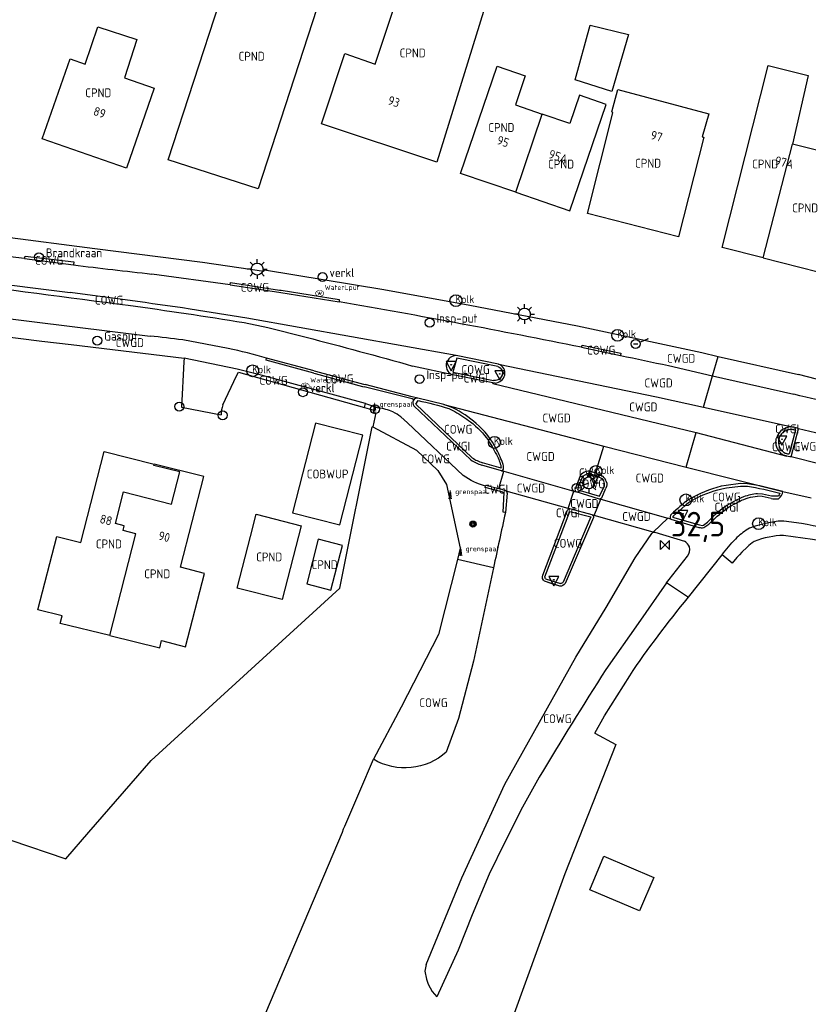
# Model space of a CAD drawing. Header units: metres. Extents: x 159597 to 163409, y 443622 to 446014.
# Tile 58 of 68: x 162648 to 162728, y 443909 to 444009. Entities that reach past the tile are written whole.
import ezdxf
from ezdxf.enums import TextEntityAlignment as Align

# ---------------------------------------------------------------- set-up
doc = ezdxf.new("R2010")
doc.units = ezdxf.units.M
doc.header["$LTSCALE"] = 4
doc.layers.get('0').update_dxf_attribs({"linetype": 'CONTINUOUS'})
for name, color, linetype in [('COBWUP', 7, 'CONTINUOUS'), ('COWG', 7, 'CONTINUOUS'), ('CPND', 7, 'CONTINUOUS'), ('CWGD', 7, 'CONTINUOUS'), ('CWGI', 7, 'CONTINUOUS'), ('G_BTD', 3, 'CONTINUOUS'), ('G_OBWUP', 10, 'ByLayer'), ('G_OTD', 32, 'CONTINUOUS'), ('G_OWG', 6, 'CONTINUOUS'), ('G_PND', 1, 'CONTINUOUS'), ('G_WGD', 7, 'CONTINUOUS'), ('G_WGI', 1, 'CONTINUOUS'), ('NAR', 7, 'CONTINUOUS'), ('PPALHM', 10, 'CONTINUOUS'), ('PVGO', 102, 'CONTINUOUS')]:
    doc.layers.add(name, color=color, linetype=linetype)
for name, color, linetype, true_color in [('PBRD', 7, 'CONTINUOUS', 0xbd2877), ('PPAL', 7, 'CONTINUOUS', 0xbd2877), ('PPUT', 7, 'CONTINUOUS', 0xbd2877)]:
    doc.layers.add(name, color=color, linetype=linetype, true_color=true_color)
doc.styles.add('ISO', font='ISO')
doc.styles.get("Standard").update_dxf_attribs({"font": 'ISO'})

# ---------------------------------------------------------------- blocks, each defined once
blk = doc.blocks.new('verkeersbord-pl')
at = {"linetype": 'Continuous'}
blk.add_circle((0, 0), 0.03, dxfattribs=at)
blk = doc.blocks.new('lichtmast')
at = {"color": 0}
for p, q in [((0, 0.6), (0, 1)), ((-0.6, 0), (-1, 0)), ((-0.707, 0.707), (-0.424, 0.424)), ((0.424, 0.424), (0.707, 0.707)), ((0.6, 0), (1, 0)), ((-0.424, -0.424), (-0.707, -0.707)), ((0, -0.6), (0, -1)), ((0.424, -0.424), (0.707, -0.707))]:
    blk.add_line(p, q, dxfattribs=at)
blk.add_circle((0, 0), 0.6, dxfattribs=at)
blk = doc.blocks.new('verkeersbord')
at = {"color": 0}
for p, q in [((0.502, 0.322), (-0.504, 0.322)), ((-0.504, 0.322), (-0.001, -0.6)), ((-0.001, -0.6), (0.502, 0.322))]:
    blk.add_line(p, q, dxfattribs=at)
blk = doc.blocks.new('kilometerpaal')
at = {"color": 0}
for p, q in [((-0.442, 0.442), (0.442, -0.442)), ((-0.442, -0.442), (-0.442, 0.442)), ((0.442, 0.442), (-0.442, -0.442)), ((0.442, -0.442), (0.442, 0.442))]:
    blk.add_line(p, q, dxfattribs=at)
at = {"color": 0, "style": 'ISO'}
blk.add_attdef('KILOMETERPAAL', (0.591, 0.868), '', height=2.5, dxfattribs=at)
blk = doc.blocks.new('klok')
at = {"color": 0}
blk.add_circle((0, 0), 0.45, dxfattribs=at)
at = {"style": 'ISO'}
blk.add_attdef('KLOK', (0.7, 0), '', height=0.9, dxfattribs=at)
blk = doc.blocks.new('aanduidingsbord')
at = {"color": 0}
for p, q in [((-0.811, -0.333), (0, 0)), ((-1.446, -0.504), (-1.008, -0.504))]:
    blk.add_line(p, q, dxfattribs=at)
blk.add_circle((-1.227, -0.504), 0.45, dxfattribs=at)
blk = doc.blocks.new('boom')
at = {"color": 0}
for radius in [0.315, 0.225, 0.135]:
    blk.add_circle((0, 0), radius, dxfattribs=at)
blk = doc.blocks.new('grensmarkering')
at = {"linetype": 'ByBlock', "lineweight": -2}
h = blk.add_hatch(color=0, dxfattribs=at)
h.dxf.hatch_style = 1
h.paths.add_polyline_path([(0.089, 0.55, 0.219912), (0.05, 0.614, -0.457379), (0.044, 0.659, 2.245674), (-0.044, 0.659, -0.457379), (-0.05, 0.614, 0.219912), (-0.089, 0.55), (-0.149, 0.045), (-0.178, 0.045), (-0.178, 0.015, 0.018367), (-0.1, 0.005, -0.954633), (0.1, 0.005, 0.018367), (0.178, 0.015), (0.178, 0.045), (0.149, 0.045)])
at = {"linetype": 'ByBlock', "lineweight": -2, "true_color": 0x681648}
h = blk.add_hatch(color=219, dxfattribs=at)
h.dxf.hatch_style = 1
h.paths.add_polyline_path([(0.1, 0, 1), (-0.1, 0, 1)])
at = {"linetype": 'ByBlock', "lineweight": -2}
h = blk.add_hatch(color=0, dxfattribs=at)
h.dxf.hatch_style = 1
h.paths.add_polyline_path([(0.178, -0.045, -0.022381), (0.083, -0.056, -0.528879), (-0.083, -0.056, -0.022381), (-0.178, -0.045), (-0.178, -0.134, 0.083333), (0.178, -0.134)])
at = {"color": 0, "linetype": 'ByBlock', "lineweight": -2}
blk.add_attdef('GRENSMARKERING', (0.5, 0.35), '', height=0.5, dxfattribs=at)
blk = doc.blocks.new('verkeersteller')
at = {"color": 0}
blk.add_circle((0, 0), 0.45, dxfattribs=at)
blk = doc.blocks.new('verklikker')
at = {"color": 0}
blk.add_circle((0, 0), 0.45, dxfattribs=at)
at = {"color": 0, "style": 'ISO'}
blk.add_attdef('VERKLIKKER', (0.7, 0), '', height=0.9, dxfattribs=at)
blk = doc.blocks.new('kolk')
at = {"color": 0}
blk.add_circle((0, 0), 0.6, dxfattribs=at)
at = {"color": 0, "linetype": 'Continuous', "style": 'ISO'}
blk.add_attdef('KOLK', (-0.043, -0.262), '', height=0.8, dxfattribs=at)
blk = doc.blocks.new('afsl-gas')
at = {"color": 0}
blk.add_circle((0, 0), 0.45, dxfattribs=at)
at = {"color": 0, "style": 'ISO'}
blk.add_attdef('AFSL-GAS', (0.7, 0), '', height=0.9, dxfattribs=at)
blk = doc.blocks.new('waterleidingput')
at = {"linetype": 'ByBlock', "lineweight": -2}
h = blk.add_hatch(color=0, dxfattribs=at)
h.dxf.hatch_style = 1
edge = h.paths.add_edge_path()
edge.add_spline(control_points=[(0.442, 0), (0.442, 0.043), (0.43, 0.087), (0.364, 0.201), (0.283, 0.258), (0.091, 0.323), (-0.019, 0.329), (-0.222, 0.288), (-0.313, 0.241), (-0.416, 0.124), (-0.441, 0.064), (-0.443, -0.058), (-0.419, -0.119), (-0.335, -0.218), (-0.276, -0.257), (-0.097, -0.325), (0.037, -0.332), (0.27, -0.27), (0.37, -0.201), (0.433, -0.076), (0.442, -0.038), (0.442, 0)], knot_values=[0, 0, 0, 0, 0.380029, 0.380029, 1.118666, 1.118666, 1.857303, 1.857303, 2.59594, 2.59594, 3.13294, 3.13294, 3.66994, 3.66994, 4.20694, 4.20694, 5.079565, 5.079565, 5.952189, 5.952189, 6.283185, 6.283185, 6.283185, 6.283185], degree=3, periodic=0)
edge = h.paths.add_edge_path(flags=16)
edge.add_ellipse((0, 0), major_axis=(0.392, 0), ratio=0.689655, start_angle=0, end_angle=360)
h = blk.add_hatch(color=0, dxfattribs=at)
h.dxf.hatch_style = 1
h.paths.add_polyline_path([(-0.05, -0.087, -0.141608), (-0.088, -0.047), (-0.1, -0.087), (-0.175, 0.175), (-0.225, 0.175), (-0.125, -0.175), (-0.075, -0.175)])
at = {"linetype": 'ByBlock', "lineweight": -2, "true_color": 0x104b6e}
h = blk.add_hatch(color=156, dxfattribs=at)
h.dxf.hatch_style = 1
h.paths.add_polyline_path([(0.1, 0, 1), (-0.1, 0, 1)])
at = {"linetype": 'ByBlock', "lineweight": -2}
h = blk.add_hatch(color=0, dxfattribs=at)
h.dxf.hatch_style = 1
h.paths.add_polyline_path([(0.025, 0.175), (-0.025, 0.175), (-0.05, 0.086, -0.269854), (0.05, 0.086)])
h = blk.add_hatch(color=0, dxfattribs=at)
h.dxf.hatch_style = 1
h.paths.add_polyline_path([(0.225, 0.175), (0.175, 0.175), (0.1, -0.087), (0.088, -0.047, -0.141608), (0.05, -0.087), (0.075, -0.175), (0.125, -0.175)])
at = {"color": 0, "linetype": 'ByBlock', "lineweight": -2}
blk.add_attdef('WATERLEIDINGPUT', (0.5, 0.35), '', height=0.5, dxfattribs=at)
blk = doc.blocks.new('brandkraan')
at = {"color": 0}
blk.add_circle((0, 0), 0.45, dxfattribs=at)
at = {"color": 0, "style": 'ISO'}
blk.add_attdef('BRANDKRAAN', (0.7, 0), '', height=0.9, dxfattribs=at)

msp = doc.modelspace()

# ---------------------------------------------------------------- linework, layer by layer
at = {"layer": 'G_BTD', "linetype": 'Continuous', "transparency": 33554687}
msp.add_lwpolyline([(162650.993, 443859.3), (162658.518, 443876.265), (162669.152, 443900.026), (162680.329, 443926.376), (162680.438, 443926.686), (162680.586, 443926.978), (162682.104, 443930.521), (162683.483, 443933.742)], dxfattribs=at)
at = {"layer": 'G_OBWUP', "transparency": 33554687}
msp.add_lwpolyline([(162680.08, 443957.504), (162682.397, 443966.585), (162677.588, 443967.811), (162675.271, 443958.731), (162680.08, 443957.504)], dxfattribs=at)
at = {"layer": 'G_OTD', "linetype": 'Continuous', "transparency": 33554687}
for points in [[(162709.31, 444007.205), (162707.639, 444001.416), (162703.926, 444002.604), (162705.449, 444008.133), (162709.31, 444007.205)], [(162680.069, 443951.079), (162683.36, 443967.453)], [(162683.36, 443967.453), (162683.402, 443967.436)], [(162660.941, 443933.611), (162680.069, 443951.079)], [(162705.906, 443936.394), (162708.043, 443935.251), (162702.871, 443922.134), (162697.615, 443907.598), (162698.688, 443907.132), (162698.562, 443906.799)], [(162654.638, 443926.352), (162660.941, 443933.611)], [(162652.295, 443923.654), (162654.638, 443926.352)], [(162646.742, 443925.555), (162652.295, 443923.654)], [(162711.872, 443921.771), (162710.431, 443918.383), (162705.386, 443920.529), (162706.827, 443923.917), (162711.872, 443921.771)]]:
    msp.add_lwpolyline(points, dxfattribs=at)
at = {"layer": 'G_OWG', "linetype": 'Continuous', "transparency": 33554687}
for points in [[(162664.292, 443974.401), (162664.25, 443974.032), (162664.03, 443969.443), (162668.043, 443968.639)], [(162668.223, 443969.652), (162669.601, 443972.592), (162669.783, 443972.983), (162682.562, 443969.403)], [(162682.562, 443969.403), (162682.67, 443969.809)], [(162682.562, 443969.403), (162683.508, 443969.138), (162683.451, 443968.921), (162683.718, 443968.847), (162683.402, 443967.436)], [(162683.402, 443967.436), (162687.827, 443965.069), (162690.003, 443963.028), (162690.86, 443961.584), (162692.256, 443955.129), (162692.004, 443953.991)], [(162692.004, 443953.991), (162690.072, 443946.377), (162686.297, 443939.024), (162683.483, 443933.742)], [(162695.633, 443953.141), (162692.004, 443953.991)], [(162688.813, 443912.942), (162688.694, 443912.262), (162688.836, 443911.457), (162689.01, 443910.951), (162689.422, 443910.219), (162689.897, 443909.657)]]:
    msp.add_lwpolyline(points, dxfattribs=at)
for points in [[(162691.26, 443974.461, 0.178743), (162690.855, 443973.819)], [(162691.849, 443974.655, 0.159612), (162691.26, 443974.461)], [(162690.855, 443973.819, 0.175668), (162691.007, 443973.09)], [(162691.007, 443973.09, 0.190916), (162691.535, 443972.701)], [(162687.979, 443970.35, 0.276761), (162687.563, 443970.185)], [(162668.223, 443969.652, 0.084849), (162668.043, 443968.639)], [(162690.858, 443934.473, -0.32799), (162683.483, 443933.742)]]:
    msp.add_lwpolyline(points, format="xyb", dxfattribs=at)
at = {"layer": 'G_PND', "linetype": 'Continuous', "transparency": 33554687}
for points in [[(162671.792, 443991.552), (162662.682, 443994.513), (162670.459, 444018.442), (162672.446, 444017.796), (162675.222, 444016.894), (162679.569, 444015.481), (162671.792, 443991.552)], [(162678.203, 443998.145), (162680.577, 444005.263), (162683.661, 444004.195), (162688.553, 444018.906), (162696.689, 444016.212), (162689.89, 443994.275), (162678.203, 443998.145)], [(162659.487, 444006.688), (162658.232, 444002.812), (162661.264, 444001.755), (162658.434, 443993.641), (162649.915, 443996.612), (162652.745, 444004.726), (162654.275, 444004.192), (162655.529, 444007.976), (162659.487, 444006.688)], [(162697.901, 443991.216), (162692.305, 443993.128), (162696.015, 444003.984), (162698.86, 444003.012), (162697.852, 444000.061), (162700.564, 443999.135)], [(162722.972, 443984.571), (162718.801, 443985.627), (162723.468, 444004.063), (162727.521, 444003.037), (162725.948, 443996.07)], [(162697.901, 443991.216), (162703.377, 443989.344), (162707.06, 444000.122), (162704.356, 444001.046), (162703.375, 443998.174), (162700.564, 443999.135)], [(162705.149, 443989.05), (162707.737, 443999.255), (162707.646, 443999.351), (162708.251, 444001.632), (162717.447, 443999.15), (162716.797, 443996.83), (162716.946, 443996.79), (162714.394, 443986.71), (162705.149, 443989.05)], [(162697.901, 443991.216), (162700.564, 443999.135)], [(162722.972, 443984.571), (162725.948, 443996.07)], [(162722.972, 443984.571), (162728.538, 443983.162), (162731.459, 443994.7), (162725.948, 443996.07)], [(162656.771, 443946.281), (162651.74, 443947.519), (162651.926, 443948.27), (162649.48, 443948.894), (162651.383, 443956.337), (162653.829, 443955.716), (162656.192, 443964.956), (162661.262, 443963.671)], [(162656.771, 443946.281), (162659.388, 443956.605), (162658.108, 443956.929), (162658.229, 443957.404), (162657.337, 443957.63), (162658.153, 443960.848), (162663.019, 443959.615), (162663.842, 443962.862), (162661.225, 443963.525), (162661.262, 443963.671)], [(162656.771, 443946.281), (162661.825, 443945.037), (162662.013, 443945.779), (162664.439, 443945.156), (162666.353, 443952.587), (162663.918, 443953.215), (162666.291, 443962.396), (162661.262, 443963.671)], [(162676.138, 443957.418), (162674.218, 443949.924), (162669.677, 443951.087), (162671.015, 443956.31), (162671.597, 443958.581), (162676.138, 443957.418)], [(162680.332, 443955.426), (162677.866, 443956.058), (162676.72, 443951.511), (162679.167, 443950.88), (162680.332, 443955.426)]]:
    msp.add_lwpolyline(points, dxfattribs=at)
at = {"layer": 'G_WGD', "linetype": 'Continuous', "transparency": 33554687}
for points in [[(162638.084, 443987.819), (162645.305, 443986.9), (162645.284, 443986.811), (162645.869, 443986.735), (162655.244, 443985.516), (162666.16, 443984.134), (162672.363, 443983.232), (162672.428, 443983.34), (162684.517, 443981.356), (162693.232, 443979.786), (162704.15, 443977.672), (162716.746, 443974.959), (162718.414, 443974.58)], [(162621.571, 443985.083), (162643.296, 443982.224), (162652.73, 443981.041)], [(162648.12, 443984.492), (162642.563, 443985.155)], [(162648.12, 443984.492), (162648.165, 443984.736), (162653.106, 443984.152), (162653.069, 443983.85)], [(162648.12, 443984.492), (162653.069, 443983.85)], [(162668.953, 443981.818), (162661.032, 443982.923)], [(162668.953, 443981.818), (162669.004, 443982.073), (162673.961, 443981.303)], [(162668.953, 443981.818), (162673.895, 443981.085)], [(162673.895, 443981.085), (162674.075, 443981.038)], [(162673.961, 443981.303), (162674.13, 443981.284)], [(162674.075, 443981.038), (162679.991, 443980.105)], [(162674.13, 443981.284), (162680.011, 443980.339), (162679.991, 443980.105)], [(162621.141, 443979.776), (162622.631, 443979.562), (162624.122, 443979.358), (162631.566, 443978.402), (162634.88, 443978.039), (162636.306, 443977.837), (162642.626, 443977.041), (162649.874, 443976.127), (162652.858, 443975.794), (162664.292, 443974.401)], [(162640.931, 443979.1), (162660.836, 443976.627)], [(162691.849, 443974.655), (162670.657, 443978.455), (162664.896, 443979.373)], [(162670.365, 443978.015), (162672.788, 443977.499), (162676.667, 443976.526)], [(162668.741, 443975.376), (162664.145, 443976.244)], [(162704.548, 443975.508), (162704.638, 443975.73), (162708.558, 443974.905), (162708.515, 443974.67)], [(162704.548, 443975.508), (162708.515, 443974.67)], [(162682.67, 443969.809), (162672.08, 443972.667), (162669.661, 443973.278), (162664.292, 443974.401)], [(162677.439, 443972.889), (162672.596, 443974.188), (162672.644, 443974.411)], [(162677.479, 443973.117), (162672.644, 443974.411)], [(162696.16, 443973.787), (162691.849, 443974.655)], [(162717.843, 443972.618), (162718.414, 443974.58)], [(162718.414, 443974.58), (162726.541, 443972.73)], [(162677.479, 443973.117), (162677.612, 443973.083)], [(162677.612, 443973.083), (162682.45, 443971.769)], [(162691.535, 443972.701), (162687.447, 443973.604)], [(162696.16, 443973.787), (162712.159, 443970.485), (162716.918, 443969.434)], [(162713.37, 443973.641), (162717.843, 443972.618)], [(162677.439, 443972.889), (162677.58, 443972.842)], [(162677.58, 443972.842), (162682.371, 443971.53)], [(162695.588, 443971.89), (162691.535, 443972.701)], [(162716.918, 443969.434), (162717.843, 443972.618)], [(162717.843, 443972.618), (162726.067, 443970.736)], [(162682.371, 443971.53), (162682.54, 443971.492)], [(162682.45, 443971.769), (162682.633, 443971.718)], [(162687.39, 443970.273), (162682.54, 443971.492)], [(162687.4, 443970.464), (162682.633, 443971.718)], [(162695.577, 443971.827), (162695.588, 443971.89)], [(162695.577, 443971.827), (162716.054, 443966.891), (162716.17, 443966.861)], [(162695.798, 443971.88), (162695.588, 443971.89)], [(162687.563, 443970.185), (162687.39, 443970.273)], [(162687.979, 443970.35), (162687.4, 443970.464)], [(162690.612, 443969.717), (162687.979, 443970.35)], [(162682.67, 443969.809), (162683.964, 443969.365)], [(162687.573, 443969.561), (162693.334, 443964.091)], [(162691.534, 443969.38), (162690.612, 443969.717)], [(162690.612, 443969.717), (162706.812, 443965.482)], [(162716.918, 443969.434), (162725.3, 443967.582), (162726.064, 443967.407)], [(162692.565, 443962.511), (162686.937, 443967.855), (162686.251, 443968.44)], [(162725.786, 443964.387), (162726.53, 443967.245)], [(162729.415, 443966.546), (162726.53, 443967.245)], [(162715.151, 443963.355), (162716.17, 443966.861)], [(162716.17, 443966.861), (162725.368, 443964.472)], [(162725.368, 443964.472), (162725.285, 443964.496), (162725.169, 443964.534), (162725.04, 443964.583), (162724.974, 443964.61), (162724.885, 443964.66), (162724.803, 443964.718), (162724.718, 443964.792), (162724.656, 443964.858), (162724.616, 443964.903), (162724.555, 443964.982), (162724.512, 443965.043), (162724.443, 443965.158), (162724.391, 443965.266), (162724.351, 443965.365), (162724.317, 443965.474), (162724.29, 443965.588), (162724.283, 443965.63), (162724.27, 443965.726), (162724.265, 443965.798), (162724.263, 443965.875), (162724.265, 443965.943), (162724.27, 443966.017), (162724.279, 443966.094), (162724.298, 443966.194), (162724.318, 443966.276), (162724.326, 443966.304)], [(162705.978, 443962.738), (162706.812, 443965.482)], [(162706.812, 443965.482), (162715.151, 443963.355)], [(162725.786, 443964.387), (162725.677, 443964.405), (162725.498, 443964.441), (162725.368, 443964.472)], [(162728.727, 443963.655), (162725.786, 443964.387)], [(162696.463, 443962.972), (162694.444, 443963.555)], [(162715.151, 443963.355), (162724.964, 443960.9)], [(162696.164, 443961.191), (162696.675, 443962.934)], [(162696.463, 443962.972), (162696.675, 443962.934)], [(162696.675, 443962.934), (162703.793, 443960.926)], [(162704.461, 443962.546), (162703.907, 443961.169)], [(162705.978, 443962.738), (162705.522, 443962.913)], [(162706.759, 443962.391), (162706.424, 443962.567), (162705.978, 443962.738)], [(162694.835, 443961.416), (162694.876, 443961.539), (162696.164, 443961.191)], [(162696.793, 443961.003), (162696.164, 443961.191)], [(162706.606, 443960.252), (162707.037, 443961.221)], [(162724.964, 443960.9), (162722.612, 443961.456), (162721.393, 443961.674), (162720.66, 443961.68), (162719.2, 443961.509), (162718.699, 443961.411)], [(162697.014, 443960.72), (162696.844, 443958.751)], [(162703.195, 443959.171), (162696.918, 443960.932)], [(162703.195, 443959.171), (162703.793, 443960.926)], [(162703.973, 443960.87), (162703.793, 443960.926)], [(162703.973, 443960.87), (162706.337, 443960.153)], [(162705.824, 443958.447), (162706.499, 443960.111)], [(162706.337, 443960.153), (162706.499, 443960.111)], [(162706.499, 443960.111), (162713.313, 443958.175)], [(162723.766, 443960.175), (162722.856, 443960.372), (162722.401, 443960.397)], [(162724.964, 443960.9), (162727.829, 443960.233)], [(162703.361, 443959.127), (162703.195, 443959.171)], [(162705.653, 443958.519), (162703.361, 443959.127)], [(162700.628, 443952.402), (162703.144, 443959.01)], [(162705.758, 443958.238), (162702.906, 443951.576)], [(162705.824, 443958.447), (162705.653, 443958.519)], [(162711.819, 443956.76), (162705.824, 443958.447)], [(162711.819, 443956.76), (162713.313, 443958.175)], [(162713.609, 443958.088), (162713.313, 443958.175)], [(162713.609, 443958.088), (162716.451, 443957.253)], [(162716.95, 443957.225), (162717.468, 443957.589)], [(162723.193, 443957.633), (162722.143, 443957.368)], [(162726.833, 443957.635), (162725.062, 443957.862), (162724.658, 443957.88)], [(162688.813, 443912.942), (162692.429, 443921.726), (162696.781, 443931.239), (162703.998, 443944.096), (162707.059, 443949.143), (162709.994, 443954.15), (162711.692, 443956.623), (162711.819, 443956.76)], [(162711.819, 443956.76), (162711.995, 443956.765), (162714.982, 443955.85)], [(162744.177, 443953.981), (162741.52, 443954.194), (162740.192, 443954.311), (162738.865, 443954.435), (162736.213, 443954.704), (162734.786, 443954.897), (162727.96, 443956.007), (162725.029, 443956.412), (162724.66, 443956.416), (162724.292, 443956.392), (162723.928, 443956.339), (162723.568, 443956.258), (162723.178, 443956.19), (162722.794, 443956.092), (162722.419, 443955.963), (162722.056, 443955.805)], [(162721.33, 443955.257), (162720.807, 443954.734), (162720.554, 443954.464), (162720.307, 443954.189), (162719.83, 443953.623), (162718.801, 443954.468)], [(162713.161, 443951.641), (162713.428, 443951.958), (162715.313, 443954.343)], [(162715.389, 443950.163), (162718.801, 443954.468)], [(162695.633, 443953.141), (162693.626, 443943.678), (162692.078, 443937.881), (162690.858, 443934.473)], [(162701.376, 443951.61), (162700.82, 443951.79)], [(162702.375, 443951.286), (162701.376, 443951.61)], [(162713.161, 443951.641), (162710.29, 443947.52), (162707.023, 443942.832)], [(162715.389, 443950.163), (162715.295, 443950.201), (162713.161, 443951.641)], [(162705.906, 443936.394), (162706.874, 443938.142), (162709.438, 443942.217)], [(162700.278, 443931.945), (162698.574, 443928.903), (162696.775, 443925.348), (162695.208, 443922.098), (162693.461, 443917.967), (162692.053, 443914.414), (162689.897, 443909.657)]]:
    msp.add_lwpolyline(points, dxfattribs=at)
for points in [[(162621.503, 443984.551, -0.000808), (162658.633, 443979.767)], [(162653.069, 443983.85, 0.002645), (162661.032, 443982.923)], [(162664.896, 443979.373, 0.004929), (162652.73, 443981.041)], [(162704.548, 443975.508, 0.006799), (162679.991, 443980.105)], [(162658.633, 443979.767, -0.004602), (162670.365, 443978.015)], [(162664.145, 443976.244, 0.011803), (162660.836, 443976.627)], [(162676.667, 443976.526, -0.004649), (162687.447, 443973.604)], [(162672.644, 443974.411, 0.019243), (162668.741, 443975.376)], [(162708.515, 443974.67, -0.005531), (162713.37, 443973.641)], [(162696.779, 443972.691, 0.387761), (162696.16, 443973.787)], [(162695.798, 443971.88, 0.325819), (162696.779, 443972.691)], [(162741.078, 443968.989, 0.006802), (162726.541, 443972.73)], [(162687.563, 443970.185, 0.371802), (162687.573, 443969.561)], [(162730.885, 443969.556, 0.005379), (162726.067, 443970.736)], [(162685.447, 443968.944, 0.066915), (162683.964, 443969.365)], [(162693.884, 443967.78, 0.052682), (162691.534, 443969.38)], [(162686.251, 443968.44, 0.062557), (162685.447, 443968.944)], [(162695.943, 443965.152, 0.105583), (162693.884, 443967.78)], [(162726.064, 443967.407, 0.385824), (162724.326, 443966.304)], [(162726.53, 443967.245, 0.08074), (162726.064, 443967.407)], [(162696.618, 443963.623, 0.042585), (162695.943, 443965.152)], [(162693.334, 443964.091, 0.058044), (162694.444, 443963.555)], [(162696.463, 443962.972, 0.199082), (162696.657, 443963.135)], [(162696.657, 443963.135, 0.112641), (162696.618, 443963.623)], [(162694.835, 443961.416, -0.082344), (162692.565, 443962.511)], [(162705.522, 443962.913, 0.289585), (162704.461, 443962.546)], [(162707.064, 443961.897, 0.151545), (162706.759, 443962.391)], [(162703.907, 443961.169, 0.227418), (162703.973, 443960.87)], [(162707.064, 443961.897, -0.202694), (162707.037, 443961.221)], [(162718.699, 443961.411, 0.069887), (162715.419, 443960.074)], [(162696.918, 443960.932, 0.152715), (162696.793, 443961.003)], [(162696.918, 443960.932, -0.188479), (162697.014, 443960.72)], [(162706.337, 443960.153, 0.233977), (162706.606, 443960.252)], [(162715.419, 443960.074, 0.038528), (162713.69, 443958.583)], [(162720.567, 443959.887, -0.106799), (162722.401, 443960.397)], [(162723.766, 443960.175, 0.054304), (162724.521, 443960.156)], [(162724.521, 443960.156, 0.253715), (162724.964, 443960.9)], [(162703.144, 443959.01, -0.29945), (162703.361, 443959.127)], [(162717.468, 443957.589, -0.029296), (162719.192, 443959.11)], [(162719.192, 443959.11, -0.033696), (162720.567, 443959.887)], [(162696.844, 443958.751, 0.000511), (162695.633, 443953.141)], [(162705.653, 443958.519, -0.358569), (162705.758, 443958.238)], [(162713.69, 443958.583, 0.43822), (162713.609, 443958.088)], [(162716.451, 443957.253, 0.124195), (162716.95, 443957.225)], [(162721.416, 443957.067, 0.058162), (162720.165, 443956.069)], [(162722.143, 443957.368, 0.059729), (162721.416, 443957.067)], [(162724.658, 443957.88, 0.048579), (162723.193, 443957.633)], [(162736.382, 443956.12, -0.011647), (162726.833, 443957.635)], [(162718.801, 443954.468, -0.030014), (162720.165, 443956.069)], [(162715.494, 443955.264, 0.153047), (162714.982, 443955.85)], [(162715.313, 443954.343, 0.246551), (162715.494, 443955.264)], [(162722.056, 443955.805, 0.058048), (162721.33, 443955.257)], [(162700.82, 443951.79, -0.347102), (162700.628, 443952.402)], [(162702.906, 443951.576, -0.259596), (162702.375, 443951.286)], [(162709.438, 443942.217, -0.023571), (162715.389, 443950.163)], [(162707.023, 443942.832, 0.007606), (162700.278, 443931.945)]]:
    msp.add_lwpolyline(points, format="xyb", dxfattribs=at)
at = {"layer": 'G_WGI', "linetype": 'Continuous', "transparency": 33554687}
for points in [[(162696.081, 443973.55), (162691.934, 443974.385), (162691.531, 443972.969), (162695.629, 443972.137)], [(162693.487, 443964.289), (162687.754, 443969.734), (162687.99, 443970.094)], [(162691.113, 443969.287), (162691.72, 443968.992)], [(162726.231, 443967.089), (162726.186, 443967.105), (162726.096, 443967.13), (162726.003, 443967.15), (162725.926, 443967.161), (162725.85, 443967.167), (162725.743, 443967.167), (162725.654, 443967.161), (162725.576, 443967.15), (162725.498, 443967.134), (162725.383, 443967.101), (162725.309, 443967.074), (162725.221, 443967.034), (162725.158, 443967), (162725.117, 443966.976), (162725.053, 443966.933), (162724.994, 443966.889), (162724.955, 443966.857), (162724.897, 443966.802), (162724.852, 443966.756), (162724.813, 443966.713), (162724.756, 443966.639), (162724.722, 443966.589), (162724.681, 443966.521), (162724.647, 443966.458), (162724.617, 443966.391), (162724.591, 443966.326), (162724.571, 443966.266), (162724.553, 443966.198), (162724.533, 443966.104), (162724.521, 443966.006), (162724.516, 443965.88), (162724.523, 443965.761), (162724.536, 443965.668), (162724.559, 443965.566), (162724.595, 443965.452), (162724.624, 443965.383), (162724.65, 443965.326), (162724.684, 443965.262), (162724.737, 443965.179), (162724.821, 443965.068), (162724.889, 443964.994), (162724.947, 443964.94), (162725.042, 443964.864), (162725.082, 443964.836), (162725.203, 443964.787), (162725.251, 443964.77), (162725.318, 443964.749), (162725.366, 443964.736), (162725.433, 443964.719), (162725.519, 443964.702), (162725.606, 443964.689)], [(162726.231, 443967.089), (162725.606, 443964.689)], [(162696.421, 443963.234), (162694.521, 443963.793)], [(162706.48, 443962.273), (162705.45, 443962.673), (162705.142, 443962.679), (162704.67, 443962.41), (162704.166, 443961.145), (162704.174, 443961.07), (162706.39, 443960.404), (162706.808, 443961.322)], [(162696.844, 443958.751), (162696.618, 443958.794), (162696.709, 443960.777), (162694.792, 443961.276), (162694.835, 443961.416)], [(162718.761, 443961.169), (162719.234, 443961.261), (162720.684, 443961.431), (162721.365, 443961.425)], [(162724.439, 443960.399), (162723.801, 443960.422), (162722.889, 443960.62), (162722.395, 443960.647)], [(162715.016, 443959.447), (162713.864, 443958.404), (162713.792, 443958.294), (162716.521, 443957.493), (162716.828, 443957.454), (162716.911, 443957.482), (162717.31, 443957.782)], [(162700.849, 443952.239), (162703.359, 443958.868), (162705.507, 443958.316), (162702.683, 443951.69)], [(162702.375, 443951.286), (162700.82, 443951.79)], [(162700.918, 443952.02), (162702.418, 443951.545)]]:
    msp.add_lwpolyline(points, dxfattribs=at)
for points in [[(162696.081, 443973.55, -0.426231), (162696.494, 443972.628)], [(162696.073, 443972.194, -0.133004), (162695.629, 443972.137)], [(162696.494, 443972.628, -0.153235), (162696.073, 443972.194)], [(162687.99, 443970.094, -0.029854), (162691.113, 443969.287)], [(162691.72, 443968.992, -0.029999), (162693.305, 443967.936)], [(162693.305, 443967.936, -0.081896), (162695.124, 443966.043)], [(162695.124, 443966.043, -0.034831), (162696.028, 443964.427)], [(162693.487, 443964.289, 0.05616), (162694.521, 443963.793)], [(162696.028, 443964.427, -0.098186), (162696.421, 443963.234)], [(162706.48, 443962.273, -0.22195), (162706.827, 443961.818)], [(162706.827, 443961.818, -0.211692), (162706.808, 443961.322)], [(162715.809, 443960.015, -0.060934), (162718.761, 443961.169)], [(162721.365, 443961.425, -0.027886), (162724.658, 443960.715)], [(162720.988, 443960.34, 0.050126), (162719.048, 443959.314)], [(162722.395, 443960.647, 0.084434), (162720.988, 443960.34)], [(162724.658, 443960.715, -0.19263), (162724.439, 443960.399)], [(162715.016, 443959.447, -0.06376), (162715.809, 443960.015)], [(162719.048, 443959.314, 0.030614), (162717.31, 443957.782)], [(162700.918, 443952.02, -0.198254), (162700.849, 443952.239)], [(162702.683, 443951.69, -0.25337), (162702.418, 443951.545)]]:
    msp.add_lwpolyline(points, format="xyb", dxfattribs=at)

# ---------------------------------------------------------------- block references
at = {"layer": 'PBRD', "transparency": 33554687}
for p in [(162678.318, 443982.616), (162676.328, 443970.945)]:
    msp.add_blockref('verklikker', p, dxfattribs=at).add_auto_attribs({'VERKLIKKER': 'verkl '})
for name, p in [('aanduidingsbord', (162711.265, 443976.346)), ('verkeersbord', (162691.346, 443973.731)), ('verkeersbord', (162696.275, 443972.798)), ('verkeersbord', (162724.872, 443966.184)), ('verkeersbord', (162705.852, 443962.217)), ('aanduidingsbord', (162705.285, 443961.755)), ('verkeersbord', (162714.845, 443958.623)), ('verkeersbord', (162701.749, 443951.932))]:
    msp.add_blockref(name, p, dxfattribs=at)
at = {"layer": 'PPAL', "transparency": 33554687}
for name, p in [('lichtmast', (162671.689, 443983.427)), ('lichtmast', (162698.78, 443978.87)), ('verkeersbord-pl', (162711.265, 443976.346)), ('verkeersbord-pl', (162691.346, 443973.731)), ('verkeersbord-pl', (162696.275, 443972.798)), ('verkeersteller', (162663.795, 443969.49)), ('verkeersteller', (162668.191, 443968.609)), ('verkeersteller', (162683.63, 443969.223)), ('verkeersbord-pl', (162724.872, 443966.184)), ('lichtmast', (162705.285, 443961.755)), ('verkeersbord-pl', (162705.852, 443962.217)), ('verkeersbord-pl', (162714.845, 443958.623)), ('verkeersbord-pl', (162701.749, 443951.932))]:
    msp.add_blockref(name, p, dxfattribs=at)
for p in [(162683.593, 443969.14), (162691.257, 443960.268), (162692.308, 443954.482)]:
    msp.add_blockref('grensmarkering', p, dxfattribs=at).add_auto_attribs({'GRENSMARKERING': 'grenspaal'})
at = {"layer": 'PPALHM', "transparency": 33554687}
msp.add_blockref('kilometerpaal', (162713.015, 443955.462), dxfattribs=at).add_auto_attribs({'KILOMETERPAAL': '32,5'})
at = {"layer": 'PPUT', "transparency": 33554687}
for name, p, values in [('brandkraan', (162649.575, 443984.623), {'BRANDKRAAN': 'Brandkraan'}), ('waterleidingput', (162678.024, 443980.968), {'WATERLEIDINGPUT': 'WaterLput'}), ('kolk', (162691.827, 443980.233), {'KOLK': 'Kolk'}), ('klok', (162689.169, 443977.998), {'KLOK': 'Insp-put'}), ('afsl-gas', (162655.488, 443976.179), {'AFSL-GAS': 'Gasput'}), ('kolk', (162708.218, 443976.71), {'KOLK': 'Kolk'}), ('kolk', (162671.229, 443973.118), {'KOLK': 'Kolk'}), ('klok', (162688.147, 443972.276), {'KLOK': 'Insp-put'}), ('waterleidingput', (162676.556, 443971.586), {'WATERLEIDINGPUT': 'WaterLput'}), ('kolk', (162695.729, 443965.857), {'KOLK': 'Kolk'}), ('kolk', (162706.015, 443962.916), {'KOLK': 'Kolk'}), ('kolk', (162715.133, 443960.034), {'KOLK': 'Kolk'}), ('kolk', (162722.498, 443957.624), {'KOLK': 'Kolk'})]:
    msp.add_blockref(name, p, dxfattribs=at).add_auto_attribs(values)
at = {"layer": 'PVGO', "transparency": 33554687}
msp.add_blockref('boom', (162693.559, 443957.578), dxfattribs=at)

# ---------------------------------------------------------------- texts
at = {"layer": 'COBWUP', "transparency": 33554687, "style": 'ISO'}
msp.add_text('COBWUP', height=0.9, dxfattribs=at).set_placement((162678.834, 443962.658), align=Align.MIDDLE_CENTER)
at = {"layer": 'COWG', "transparency": 33554687, "style": 'ISO'}
for p in [(162650.613, 443984.308), (162671.457, 443981.57), (162656.676, 443980.271), (162706.553, 443975.206), (162693.825, 443973.25), (162673.35, 443972.154), (162680.015, 443972.303), (162692.058, 443967.189), (162725.289, 443965.413), (162689.788, 443964.189), (162705.511, 443961.659), (162719.253, 443960.331), (162703.182, 443955.635), (162689.558, 443939.479), (162702.114, 443937.859)]:
    msp.add_text('COWG', height=0.9, dxfattribs=at).set_placement(p, align=Align.MIDDLE_CENTER)
at = {"layer": 'CPND', "transparency": 33554687, "style": 'ISO'}
for p in [(162671.126, 444004.997), (162687.446, 444005.331), (162655.59, 444001.295), (162696.435, 443997.779), (162702.481, 443994.065), (162711.298, 443994.152), (162723.161, 443994.076), (162727.216, 443989.626), (162656.661, 443955.573), (162672.908, 443954.253), (162678.526, 443953.467), (162661.562, 443952.543)]:
    msp.add_text('CPND', height=0.9, dxfattribs=at).set_placement(p, align=Align.MIDDLE_CENTER)
at = {"layer": 'CWGD', "transparency": 33554687, "style": 'ISO'}
for p in [(162658.784, 443975.977), (162714.657, 443974.378), (162712.365, 443971.888), (162710.821, 443969.457), (162702.032, 443968.33), (162727.601, 443965.461), (162700.408, 443964.439), (162711.474, 443962.247), (162699.429, 443961.233), (162704.847, 443959.669), (162710.123, 443958.355)]:
    msp.add_text('CWGD', height=0.9, dxfattribs=at).set_placement(p, align=Align.MIDDLE_CENTER)
at = {"layer": 'CWGI', "transparency": 33554687, "style": 'ISO'}
for p in [(162693.825, 443972.373), (162725.399, 443967.233), (162692.058, 443965.475), (162705.511, 443962.782), (162695.903, 443961.125), (162703.182, 443958.725), (162719.253, 443959.294)]:
    msp.add_text('CWGI', height=0.9, dxfattribs=at).set_placement(p, align=Align.MIDDLE_CENTER)
at = {"layer": 'NAR', "transparency": 33554687, "style": 'ISO'}
for s, rotation, p in [('93', 341.7, (162685.55, 444000.399)), ('89', 340.8, (162655.725, 443999.299)), ('95', 341.1, (162696.607, 443996.361)), ('97', 344.9, (162712.167, 443996.898)), ('95A', 341.1, (162702.19, 443994.828)), ('97A', 345.8, (162725.104, 443994.229)), ('88', 345.6, (162656.376, 443958.001)), ('90', 345.5, (162662.276, 443956.306))]:
    msp.add_text(s, height=0.9, rotation=rotation, dxfattribs=at).set_placement(p, align=Align.MIDDLE_CENTER)

doc.saveas('drawing.dxf')
